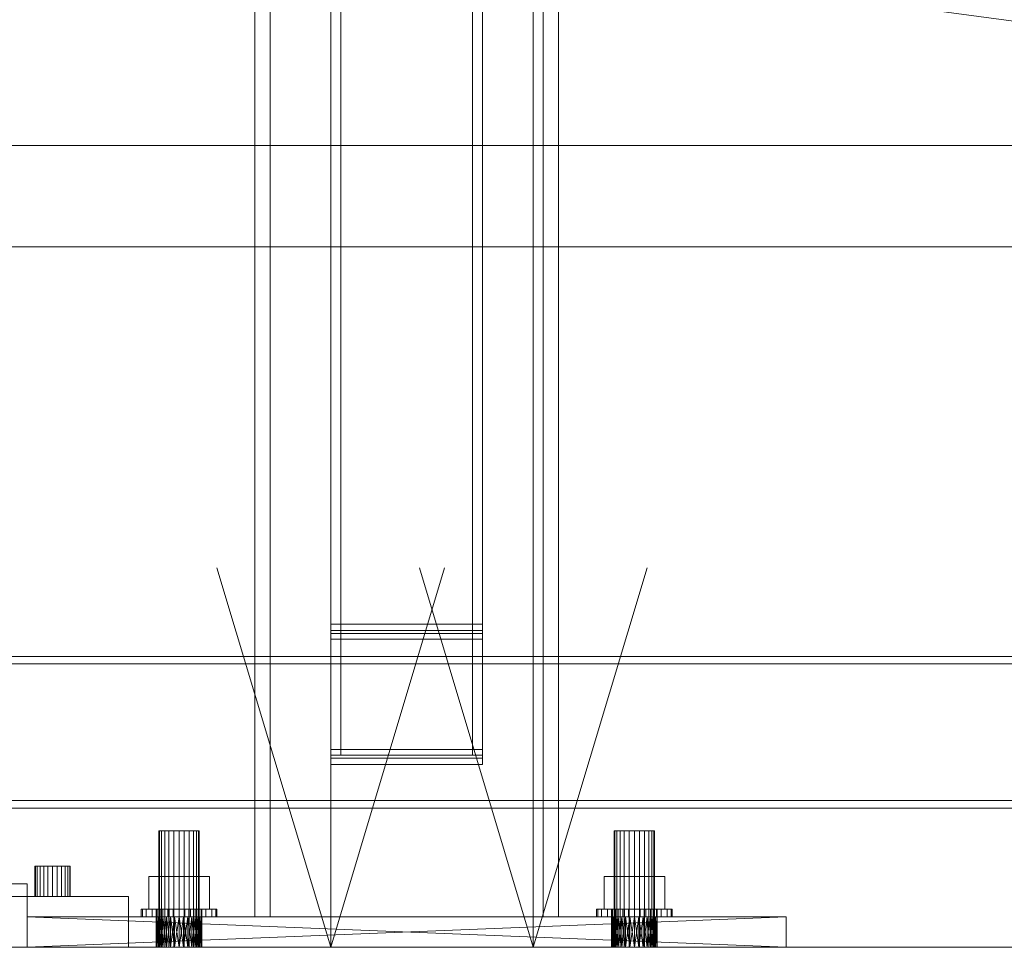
# Model space of a CAD drawing. Header units: millimetres. Extents: x -4738 to 65662, y -68080 to 6847.
# Tile 84 of 256: x -903 to -514, y -36001 to -35633. Entities that reach past the tile are written whole.
import ezdxf

# ---------------------------------------------------------------- set-up
doc = ezdxf.new("R2010")
doc.units = ezdxf.units.MM
for name, color, linetype, lineweight in [('COTAS_O', 1, 'Continuous', 0), ('COTAS_P', 1, 'Continuous', 0), ('frontal_C01', 7, 'Continuous', 0), ('frontal_C03', 7, 'Continuous', 0), ('frontal_C09', 7, 'Continuous', 0), ('frontal_mezcladora', 7, 'Continuous', 0), ('frontal_secador', 7, 'Continuous', 0)]:
    doc.layers.add(name, color=color, linetype=linetype, lineweight=lineweight)
doc.dimstyles.new('R19_100', dxfattribs={"dimtxt": 250, "dimasz": 150, "dimexe": 150, "dimexo": 80, "dimgap": 100, "dimtad": 1, "dimtih": 1, "dimtoh": 1, "dimdsep": 46, "dimcen": 0.09, "dimadec": 0, "dimazin": 0, "dimtfac": 1, "dimtdec": 4, "dimtofl": 0, "dimtmove": 0, "dimatfit": 3, "dimfxl": 1, "dimtolj": 1, "dimtzin": 0, "dimarcsym": 0})

# ---------------------------------------------------------------- blocks, each defined once
blk = doc.blocks.new('DIM_R30_46')
at = {"layer": 'COTAS_P'}
for p, q in [((-4100, -35030), (-4219.91, -35921.98)), ((140, -35600), (20.09, -36491.98)), ((-4219.91, -35921.98), (-4065.25, -35897.36)), ((20.09, -36491.98), (-4219.91, -35921.98)), ((-4219.91, -35921.98), (-4077.24, -35986.56)), ((20.09, -36491.98), (-122.58, -36427.39)), ((20.09, -36491.98), (-134.57, -36516.59))]:
    blk.add_line(p, q, dxfattribs=at)
blk.add_text('4278.14 P', height=250, rotation=172.3434, dxfattribs=at).set_placement((-2113.24, -36306.08))
blk = doc.blocks.new('DIM_R30_50')
at = {"layer": 'COTAS_O'}
for p, q in [((-1850, -34900), (-1850, -35600)), ((-150, -34900), (-150, -35600)), ((-1850, -35600), (-1700, -35555)), ((-150, -35600), (-300, -35555)), ((-150, -35600), (-1850, -35600)), ((-1850, -35600), (-1700, -35645)), ((-150, -35600), (-300, -35645))]:
    blk.add_line(p, q, dxfattribs=at)
blk.add_text('1700 O', height=250, rotation=180, dxfattribs=at).set_placement((-1000, -35700))
blk = doc.blocks.new('DIM_R30_53')
at = {"layer": 'COTAS_O'}
for p, q in [((-1480, -33670), (-780, -33670)), ((-780, -33670), (-825, -33820)), ((-780, -36000), (-780, -33670)), ((-780, -33670), (-735, -33820)), ((-780, -36000), (-825, -35850)), ((-780, -36000), (-735, -35850)), ((-1480, -36000), (-780, -36000))]:
    blk.add_line(p, q, dxfattribs=at)
blk.add_text('2330 O', height=250, rotation=90, dxfattribs=at).set_placement((-880, -34835))
blk = doc.blocks.new('DIM_R30_54')
at = {"layer": 'COTAS_O'}
for p, q in [((-1480, -35300), (-1330, -35255)), ((490, -35300), (340, -35255)), ((-1480, -36000), (-1480, -35300)), ((-1480, -35300), (490, -35300)), ((-1480, -35300), (-1330, -35345)), ((490, -35300), (340, -35345)), ((490, -36000), (490, -35300))]:
    blk.add_line(p, q, dxfattribs=at)
blk.add_text('1970 O', height=250, dxfattribs=at).set_placement((-495, -35200))
blk = doc.blocks.new('DIM_R30_55')
at = {"layer": 'COTAS_O'}
for p, q in [((-1400, -33000), (-700, -33000)), ((-700, -33000), (-745, -33150)), ((-700, -36000), (-700, -33000)), ((-700, -33000), (-655, -33150)), ((-700, -36000), (-745, -35850)), ((-700, -36000), (-655, -35850)), ((-1400, -36000), (-700, -36000))]:
    blk.add_line(p, q, dxfattribs=at)
blk.add_text('3000 O', height=250, rotation=90, dxfattribs=at).set_placement((-800, -34500))
blk = doc.blocks.new('DIM_R30_56')
at = {"layer": 'COTAS_O'}
for p, q in [((-1400, -35300), (-1250, -35255)), ((1400, -35300), (1250, -35255)), ((-1400, -36000), (-1400, -35300)), ((-1400, -35300), (1400, -35300)), ((-1400, -35300), (-1250, -35345)), ((1400, -35300), (1250, -35345)), ((1400, -36000), (1400, -35300))]:
    blk.add_line(p, q, dxfattribs=at)
blk.add_text('2800 O', height=250, dxfattribs=at).set_placement((0, -35200))

msp = doc.modelspace()

# ---------------------------------------------------------------- linework, layer by layer
at = {"layer": 'frontal_C01'}
for p, q in [((-1060, -35975), (-900, -35975)), ((-900, -36000), (-900, -35975)), ((-1060, -36000), (-900, -36000))]:
    msp.add_line(p, q, dxfattribs=at)
at = {"layer": 'frontal_C03'}
for p, q in [((-1415, -35682.946), (1415, -35682.946)), ((-1415, -35722.946), (1415, -35722.946))]:
    msp.add_line(p, q, dxfattribs=at)
at = {"layer": 'frontal_C09'}
for p, q in [((193.388, -35728.257), (-4185.364, -35139.604)), ((24.903, -35705.607), (-1162.416, -35545.991))]:
    msp.add_line(p, q, dxfattribs=at)
at = {"layer": 'frontal_mezcladora'}
for p, q in [((-810, -35988), (-810, -34900)), ((-804, -35988), (-804, -34900)), ((-696, -35988), (-696, -34900)), ((-690, -35988), (-690, -34900)), ((-780, -35872.255), (-780, -35022.255)), ((-720, -35022.255), (-720, -35872.255)), ((-780, -35874.749), (-780, -35024.749)), ((-780, -35025.954), (-780, -35875.954)), ((-780, -35028.116), (-780, -35878.116)), ((-776, -35025.954), (-776, -35875.954)), ((-776, -35028.116), (-776, -35878.116)), ((-724, -35875.954), (-724, -35025.954)), ((-724, -35878.116), (-724, -35028.116)), ((-720, -35024.749), (-720, -35874.749)), ((-720, -35875.954), (-720, -35025.954)), ((-720, -35878.116), (-720, -35028.116)), ((-780, -35921.884), (-780, -35071.884)), ((-780, -35924.046), (-780, -35074.046)), ((-780, -35075.251), (-780, -35925.251)), ((-776, -35921.884), (-776, -35071.884)), ((-776, -35924.046), (-776, -35074.046)), ((-724, -35071.884), (-724, -35921.884)), ((-724, -35074.046), (-724, -35924.046)), ((-720, -35071.884), (-720, -35921.884)), ((-720, -35074.046), (-720, -35924.046)), ((-720, -35925.251), (-720, -35075.251)), ((-780, -35077.745), (-780, -35927.745)), ((-720, -35927.745), (-720, -35077.745)), ((-720, -35872.255), (-780, -35872.255)), ((-780, -35872.255), (-780, -35875.954)), ((-720, -35875.954), (-720, -35872.255)), ((-720, -35874.749), (-780, -35874.749)), ((-780, -35874.749), (-780, -35878.116)), ((-780, -35875.954), (-720, -35875.954)), ((-776, -35875.954), (-780, -35875.954)), ((-780, -35875.954), (-780, -35924.046)), ((-776, -35924.046), (-776, -35875.954)), ((-720, -35875.954), (-724, -35875.954)), ((-724, -35875.954), (-724, -35924.046)), ((-720, -35878.116), (-720, -35874.749)), ((-720, -35924.046), (-720, -35875.954)), ((-780, -35878.116), (-720, -35878.116)), ((-776, -35878.116), (-780, -35878.116)), ((-780, -35878.116), (-780, -35921.884)), ((-776, -35921.884), (-776, -35878.116)), ((-720, -35878.116), (-724, -35878.116)), ((-724, -35878.116), (-724, -35921.884)), ((-720, -35921.884), (-720, -35878.116)), ((-720, -35921.884), (-780, -35921.884)), ((-780, -35921.884), (-780, -35925.251)), ((-780, -35921.884), (-776, -35921.884)), ((-724, -35921.884), (-720, -35921.884)), ((-720, -35925.251), (-720, -35921.884)), ((-720, -35924.046), (-780, -35924.046)), ((-780, -35924.046), (-780, -35927.745)), ((-780, -35924.046), (-776, -35924.046)), ((-780, -35925.251), (-720, -35925.251)), ((-780, -35927.745), (-720, -35927.745)), ((-724, -35924.046), (-720, -35924.046)), ((-720, -35927.745), (-720, -35924.046)), ((-847.727, -35954), (-848, -35954)), ((-848, -36000), (-848, -35954)), ((-846.928, -35954), (-847.727, -35954)), ((-847.727, -36000), (-847.727, -35954)), ((-845.657, -35954), (-846.928, -35954)), ((-846.928, -36000), (-846.928, -35954)), ((-844, -35954), (-845.657, -35954)), ((-845.657, -36000), (-845.657, -35954)), ((-842.071, -35954), (-844, -35954)), ((-844, -36000), (-844, -35954)), ((-840, -35954), (-842.071, -35954)), ((-842.071, -36000), (-842.071, -35954)), ((-840, -35954), (-837.929, -35954)), ((-840, -35954), (-840, -36000)), ((-837.929, -35954), (-836, -35954)), ((-837.929, -36000), (-837.929, -35954)), ((-836, -35954), (-834.343, -35954)), ((-836, -36000), (-836, -35954)), ((-834.343, -35954), (-833.072, -35954)), ((-834.343, -36000), (-834.343, -35954)), ((-833.072, -35954), (-832.273, -35954)), ((-833.072, -36000), (-833.072, -35954)), ((-832.273, -35954), (-832, -35954)), ((-832.273, -36000), (-832.273, -35954)), ((-832, -36000), (-832, -35954)), ((-667.727, -35954), (-668, -35954)), ((-668, -36000), (-668, -35954)), ((-666.928, -35954), (-667.727, -35954)), ((-667.727, -36000), (-667.727, -35954)), ((-665.657, -35954), (-666.928, -35954)), ((-666.928, -36000), (-666.928, -35954)), ((-664, -35954), (-665.657, -35954)), ((-665.657, -36000), (-665.657, -35954)), ((-662.071, -35954), (-664, -35954)), ((-664, -36000), (-664, -35954)), ((-660, -35954), (-662.071, -35954)), ((-662.071, -36000), (-662.071, -35954)), ((-660, -35954), (-657.929, -35954)), ((-660, -35954), (-660, -36000)), ((-657.929, -35954), (-656, -35954)), ((-657.929, -36000), (-657.929, -35954)), ((-656, -35954), (-654.343, -35954)), ((-656, -36000), (-656, -35954)), ((-654.343, -35954), (-653.072, -35954)), ((-654.343, -36000), (-654.343, -35954)), ((-653.072, -35954), (-652.273, -35954)), ((-653.072, -36000), (-653.072, -35954)), ((-652.273, -35954), (-652, -35954)), ((-652.273, -36000), (-652.273, -35954)), ((-652, -36000), (-652, -35954)), ((-896.761, -35968), (-897, -35968)), ((-897, -35980), (-897, -35968)), ((-896.062, -35968), (-896.761, -35968)), ((-896.761, -35980), (-896.761, -35968)), ((-894.95, -35968), (-896.062, -35968)), ((-896.062, -35980), (-896.062, -35968)), ((-893.5, -35968), (-894.95, -35968)), ((-894.95, -35980), (-894.95, -35968)), ((-891.812, -35968), (-893.5, -35968)), ((-893.5, -35980), (-893.5, -35968)), ((-890, -35968), (-891.812, -35968)), ((-891.812, -35980), (-891.812, -35968)), ((-890, -35968), (-888.188, -35968)), ((-890, -35968), (-890, -35980)), ((-888.188, -35968), (-886.5, -35968)), ((-888.188, -35980), (-888.188, -35968)), ((-886.5, -35968), (-885.05, -35968)), ((-886.5, -35980), (-886.5, -35968)), ((-885.05, -35968), (-883.938, -35968)), ((-885.05, -35980), (-885.05, -35968)), ((-883.938, -35968), (-883.239, -35968)), ((-883.938, -35980), (-883.938, -35968)), ((-883.239, -35968), (-883, -35968)), ((-883.239, -35980), (-883.239, -35968)), ((-883, -35980), (-883, -35968)), ((-851.994, -35985), (-851.994, -35972)), ((-851.994, -35972), (-840, -35972)), ((-851.994, -35972), (-846.928, -35972)), ((-840, -35972), (-846.928, -35972)), ((-846.928, -35972), (-846.928, -35985)), ((-828.006, -35972), (-840, -35972)), ((-840, -35972), (-840, -35985)), ((-840, -35972), (-833.072, -35972)), ((-833.072, -35972), (-833.072, -35985)), ((-828.006, -35972), (-833.072, -35972)), ((-828.006, -35985), (-828.006, -35972)), ((-671.994, -35985), (-671.994, -35972)), ((-671.994, -35972), (-660, -35972)), ((-671.994, -35972), (-666.928, -35972)), ((-660, -35972), (-666.928, -35972)), ((-666.928, -35972), (-666.928, -35985)), ((-648.006, -35972), (-660, -35972)), ((-660, -35972), (-660, -35985)), ((-660, -35972), (-653.072, -35972)), ((-653.072, -35972), (-653.072, -35985)), ((-648.006, -35972), (-653.072, -35972)), ((-648.006, -35985), (-648.006, -35972)), ((-1040, -35980), (-860, -35980)), ((-896.761, -35980), (-897, -35980)), ((-896.062, -35980), (-896.761, -35980)), ((-894.95, -35980), (-896.062, -35980)), ((-893.5, -35980), (-894.95, -35980)), ((-891.812, -35980), (-893.5, -35980)), ((-890, -35980), (-891.812, -35980)), ((-888.188, -35980), (-890, -35980)), ((-888.188, -35980), (-886.5, -35980)), ((-886.5, -35980), (-885.05, -35980)), ((-885.05, -35980), (-883.938, -35980)), ((-883.938, -35980), (-883.239, -35980)), ((-883.239, -35980), (-883, -35980)), ((-860, -36000), (-860, -35980)), ((-855, -35988), (-855, -35985)), ((-855, -35985), (-854.489, -35985)), ((-855, -35985), (-849, -35985)), ((-854.489, -35988), (-854.489, -35985)), ((-854.489, -35985), (-852.99, -35985)), ((-854.489, -35985), (-848.693, -35985)), ((-852.99, -35988), (-852.99, -35985)), ((-852.99, -35985), (-850.607, -35985)), ((-852.99, -35985), (-847.794, -35985)), ((-840, -35985), (-851.994, -35985)), ((-846.928, -35985), (-851.994, -35985)), ((-850.607, -35988), (-850.607, -35985)), ((-850.607, -35985), (-847.5, -35985)), ((-850.607, -35985), (-846.364, -35985)), ((-848.693, -35985), (-849, -35985)), ((-849, -35985), (-849, -35988)), ((-847.794, -35985), (-848.693, -35985)), ((-848.693, -35985), (-848.693, -35988)), ((-846.364, -35985), (-847.794, -35985)), ((-847.794, -35985), (-847.794, -35988)), ((-847.5, -35988), (-847.5, -35985)), ((-847.5, -35985), (-843.882, -35985)), ((-847.5, -35985), (-844.5, -35985)), ((-846.928, -35985), (-840, -35985)), ((-844.5, -35985), (-846.364, -35985)), ((-846.364, -35985), (-846.364, -35988)), ((-842.329, -35985), (-844.5, -35985)), ((-844.5, -35985), (-844.5, -35988)), ((-843.882, -35988), (-843.882, -35985)), ((-843.882, -35985), (-840, -35985)), ((-843.882, -35985), (-842.329, -35985)), ((-840, -35985), (-842.329, -35985)), ((-842.329, -35985), (-842.329, -35988)), ((-836.118, -35985), (-840, -35985)), ((-840, -35985), (-840, -35988)), ((-840, -35985), (-837.671, -35985)), ((-840, -35985), (-828.006, -35985)), ((-833.072, -35985), (-840, -35985)), ((-837.671, -35985), (-837.671, -35988)), ((-836.118, -35985), (-837.671, -35985)), ((-837.671, -35985), (-835.5, -35985)), ((-836.118, -35988), (-836.118, -35985)), ((-832.5, -35985), (-836.118, -35985)), ((-835.5, -35985), (-835.5, -35988)), ((-832.5, -35985), (-835.5, -35985)), ((-835.5, -35985), (-833.636, -35985)), ((-833.636, -35985), (-833.636, -35988)), ((-829.393, -35985), (-833.636, -35985)), ((-833.636, -35985), (-832.206, -35985)), ((-833.072, -35985), (-828.006, -35985)), ((-832.5, -35988), (-832.5, -35985)), ((-829.393, -35985), (-832.5, -35985)), ((-832.206, -35985), (-832.206, -35988)), ((-827.01, -35985), (-832.206, -35985)), ((-832.206, -35985), (-831.307, -35985)), ((-831.307, -35985), (-831.307, -35988)), ((-825.511, -35985), (-831.307, -35985)), ((-831.307, -35985), (-831, -35985)), ((-831, -35985), (-831, -35988)), ((-825, -35985), (-831, -35985)), ((-829.393, -35988), (-829.393, -35985)), ((-827.01, -35985), (-829.393, -35985)), ((-827.01, -35988), (-827.01, -35985)), ((-825.511, -35985), (-827.01, -35985)), ((-825.511, -35988), (-825.511, -35985)), ((-825, -35985), (-825.511, -35985)), ((-825, -35988), (-825, -35985)), ((-675, -35988), (-675, -35985)), ((-675, -35985), (-674.489, -35985)), ((-675, -35985), (-669, -35985)), ((-674.489, -35988), (-674.489, -35985)), ((-674.489, -35985), (-672.99, -35985)), ((-674.489, -35985), (-668.693, -35985)), ((-672.99, -35988), (-672.99, -35985)), ((-672.99, -35985), (-670.607, -35985)), ((-672.99, -35985), (-667.794, -35985)), ((-660, -35985), (-671.994, -35985)), ((-666.928, -35985), (-671.994, -35985)), ((-670.607, -35988), (-670.607, -35985)), ((-670.607, -35985), (-667.5, -35985)), ((-670.607, -35985), (-666.364, -35985)), ((-668.693, -35985), (-669, -35985)), ((-669, -35985), (-669, -35988)), ((-667.794, -35985), (-668.693, -35985)), ((-668.693, -35985), (-668.693, -35988)), ((-666.364, -35985), (-667.794, -35985)), ((-667.794, -35985), (-667.794, -35988)), ((-667.5, -35988), (-667.5, -35985)), ((-667.5, -35985), (-663.882, -35985)), ((-667.5, -35985), (-664.5, -35985)), ((-666.928, -35985), (-660, -35985)), ((-664.5, -35985), (-666.364, -35985)), ((-666.364, -35985), (-666.364, -35988)), ((-662.329, -35985), (-664.5, -35985)), ((-664.5, -35985), (-664.5, -35988)), ((-663.882, -35988), (-663.882, -35985)), ((-663.882, -35985), (-660, -35985)), ((-663.882, -35985), (-662.329, -35985)), ((-660, -35985), (-662.329, -35985)), ((-662.329, -35985), (-662.329, -35988)), ((-656.118, -35985), (-660, -35985)), ((-660, -35985), (-660, -35988)), ((-660, -35985), (-657.671, -35985)), ((-660, -35985), (-648.006, -35985)), ((-653.072, -35985), (-660, -35985)), ((-657.671, -35985), (-657.671, -35988)), ((-656.118, -35985), (-657.671, -35985)), ((-657.671, -35985), (-655.5, -35985)), ((-656.118, -35988), (-656.118, -35985)), ((-652.5, -35985), (-656.118, -35985)), ((-655.5, -35985), (-655.5, -35988)), ((-652.5, -35985), (-655.5, -35985)), ((-655.5, -35985), (-653.636, -35985)), ((-653.636, -35985), (-653.636, -35988)), ((-649.393, -35985), (-653.636, -35985)), ((-653.636, -35985), (-652.206, -35985)), ((-653.072, -35985), (-648.006, -35985)), ((-652.5, -35988), (-652.5, -35985)), ((-649.393, -35985), (-652.5, -35985)), ((-652.206, -35985), (-652.206, -35988)), ((-647.01, -35985), (-652.206, -35985)), ((-652.206, -35985), (-651.307, -35985)), ((-651.307, -35985), (-651.307, -35988)), ((-645.511, -35985), (-651.307, -35985)), ((-651.307, -35985), (-651, -35985)), ((-651, -35985), (-651, -35988)), ((-645, -35985), (-651, -35985)), ((-649.393, -35988), (-649.393, -35985)), ((-647.01, -35985), (-649.393, -35985)), ((-647.01, -35988), (-647.01, -35985)), ((-645.511, -35985), (-647.01, -35985)), ((-645.511, -35988), (-645.511, -35985)), ((-645, -35985), (-645.511, -35985)), ((-645, -35988), (-645, -35985)), ((-660, -35988), (-900, -35988)), ((-900, -35988), (-661.756, -35988)), ((-900, -35988), (-840, -35988)), ((-838.244, -35988), (-900, -35988)), ((-900, -35988), (-841.756, -35988)), ((-600, -35988), (-900, -35988)), ((-900, -35988), (-663.444, -35988)), ((-836.556, -35988), (-900, -35988)), ((-900, -35988), (-843.444, -35988)), ((-900, -35988), (-665, -35988)), ((-835, -35988), (-900, -35988)), ((-900, -35988), (-845, -35988)), ((-900, -35988), (-666.364, -35988)), ((-900, -35988), (-846.364, -35988)), ((-900, -35988), (-667.483, -35988)), ((-900, -35988), (-847.483, -35988)), ((-900, -35988), (-668.315, -35988)), ((-900, -35988), (-848.315, -35988)), ((-900, -35988), (-668.827, -35988)), ((-900, -35988), (-848.827, -35988)), ((-900, -35988), (-669, -35988)), ((-900, -35988), (-849, -35988)), ((-658.244, -35988), (-900, -35988)), ((-900, -36000), (-900, -35988)), ((-600, -36000), (-900, -35988)), ((-900, -36000), (-600, -35988)), ((-854.489, -35988), (-855, -35988)), ((-849, -35988), (-855, -35988)), ((-852.99, -35988), (-854.489, -35988)), ((-848.693, -35988), (-854.489, -35988)), ((-850.607, -35988), (-852.99, -35988)), ((-847.794, -35988), (-852.99, -35988)), ((-847.5, -35988), (-850.607, -35988)), ((-846.364, -35988), (-850.607, -35988)), ((-849, -35988), (-848.827, -35988)), ((-840, -35988), (-849, -35988)), ((-841.756, -35988), (-849, -35988)), ((-843.444, -35988), (-849, -35988)), ((-845, -35988), (-849, -35988)), ((-846.364, -35988), (-849, -35988)), ((-847.483, -35988), (-849, -35988)), ((-849, -36000), (-848.827, -35988)), ((-849, -36000), (-849, -35988)), ((-848.827, -36000), (-849, -35988)), ((-849, -35988), (-848.693, -35988)), ((-848.827, -35988), (-848.315, -35988)), ((-840, -35988), (-848.827, -35988)), ((-848.827, -36000), (-848.315, -35988)), ((-848.827, -36000), (-848.827, -35988)), ((-848.315, -36000), (-848.827, -35988)), ((-848.693, -35988), (-847.794, -35988)), ((-848.315, -35988), (-847.483, -35988)), ((-840, -35988), (-848.315, -35988)), ((-848.315, -36000), (-847.483, -35988)), ((-848.315, -36000), (-848.315, -35988)), ((-847.483, -36000), (-848.315, -35988)), ((-847.794, -35988), (-846.364, -35988)), ((-843.882, -35988), (-847.5, -35988)), ((-844.5, -35988), (-847.5, -35988)), ((-847.483, -35988), (-846.364, -35988)), ((-840, -35988), (-847.483, -35988)), ((-847.483, -36000), (-846.364, -35988)), ((-847.483, -36000), (-847.483, -35988)), ((-846.364, -36000), (-847.483, -35988)), ((-846.364, -35988), (-845, -35988)), ((-840, -35988), (-846.364, -35988)), ((-846.364, -36000), (-845, -35988)), ((-846.364, -36000), (-846.364, -35988)), ((-845, -36000), (-846.364, -35988)), ((-846.364, -35988), (-844.5, -35988)), ((-845, -35988), (-843.444, -35988)), ((-840, -35988), (-845, -35988)), ((-845, -36000), (-843.444, -35988)), ((-845, -36000), (-845, -35988)), ((-843.444, -36000), (-845, -35988)), ((-844.5, -35988), (-842.329, -35988)), ((-840, -35988), (-843.882, -35988)), ((-842.329, -35988), (-843.882, -35988)), ((-843.444, -35988), (-841.756, -35988)), ((-840, -35988), (-843.444, -35988)), ((-843.444, -36000), (-841.756, -35988)), ((-843.444, -36000), (-843.444, -35988)), ((-841.756, -36000), (-843.444, -35988)), ((-842.329, -35988), (-840, -35988)), ((-841.756, -35988), (-840, -35988)), ((-841.756, -36000), (-840, -35988)), ((-841.756, -36000), (-841.756, -35988)), ((-840, -36000), (-841.756, -35988)), ((-840, -35988), (-838.244, -35988)), ((-840, -35988), (-836.556, -35988)), ((-840, -35988), (-835, -35988)), ((-840, -35988), (-833.636, -35988)), ((-840, -35988), (-832.517, -35988)), ((-840, -35988), (-831.685, -35988)), ((-840, -35988), (-831.173, -35988)), ((-840, -35988), (-831, -35988)), ((-840, -35988), (-840, -36000)), ((-838.244, -36000), (-840, -35988)), ((-840, -36000), (-838.244, -35988)), ((-840, -35988), (-836.118, -35988)), ((-837.671, -35988), (-840, -35988)), ((-838.244, -35988), (-836.556, -35988)), ((-838.244, -35988), (-831, -35988)), ((-838.244, -36000), (-838.244, -35988)), ((-836.556, -36000), (-838.244, -35988)), ((-838.244, -36000), (-836.556, -35988)), ((-837.671, -35988), (-836.118, -35988)), ((-835.5, -35988), (-837.671, -35988)), ((-836.556, -35988), (-835, -35988)), ((-836.556, -35988), (-831, -35988)), ((-836.556, -36000), (-836.556, -35988)), ((-835, -36000), (-836.556, -35988)), ((-836.556, -36000), (-835, -35988)), ((-836.118, -35988), (-832.5, -35988)), ((-835.5, -35988), (-832.5, -35988)), ((-833.636, -35988), (-835.5, -35988)), ((-833.636, -35988), (-835, -35988)), ((-835, -35988), (-831, -35988)), ((-835, -35988), (-666.364, -35988)), ((-660, -35988), (-835, -35988)), ((-835, -36000), (-835, -35988)), ((-833.636, -36000), (-835, -35988)), ((-835, -36000), (-833.636, -35988)), ((-832.517, -35988), (-833.636, -35988)), ((-833.636, -35988), (-831, -35988)), ((-833.636, -35988), (-666.364, -35988)), ((-833.636, -35988), (-669, -35988)), ((-833.636, -35988), (-668.827, -35988)), ((-833.636, -35988), (-668.315, -35988)), ((-833.636, -35988), (-667.483, -35988)), ((-660, -35988), (-833.636, -35988)), ((-833.636, -36000), (-833.636, -35988)), ((-832.517, -36000), (-833.636, -35988)), ((-833.636, -36000), (-832.517, -35988)), ((-833.636, -35988), (-829.393, -35988)), ((-832.206, -35988), (-833.636, -35988)), ((-831.685, -35988), (-832.517, -35988)), ((-832.517, -35988), (-831, -35988)), ((-832.517, -35988), (-666.364, -35988)), ((-660, -35988), (-832.517, -35988)), ((-832.517, -36000), (-832.517, -35988)), ((-831.685, -36000), (-832.517, -35988)), ((-832.517, -36000), (-831.685, -35988)), ((-832.5, -35988), (-829.393, -35988)), ((-832.206, -35988), (-827.01, -35988)), ((-831.307, -35988), (-832.206, -35988)), ((-831.173, -35988), (-831.685, -35988)), ((-831.685, -35988), (-831, -35988)), ((-831.685, -35988), (-666.364, -35988)), ((-660, -35988), (-831.685, -35988)), ((-831.685, -36000), (-831.685, -35988)), ((-831.173, -36000), (-831.685, -35988)), ((-831.685, -36000), (-831.173, -35988)), ((-831.307, -35988), (-825.511, -35988)), ((-831, -35988), (-831.307, -35988)), ((-831, -35988), (-831.173, -35988)), ((-831.173, -35988), (-666.364, -35988)), ((-831.173, -35988), (-660, -35988)), ((-831.173, -36000), (-831.173, -35988)), ((-831, -36000), (-831.173, -35988)), ((-831.173, -36000), (-831, -35988)), ((-831, -35988), (-666.364, -35988)), ((-831, -35988), (-665, -35988)), ((-831, -35988), (-663.444, -35988)), ((-831, -35988), (-661.756, -35988)), ((-831, -35988), (-660, -35988)), ((-831, -36000), (-831, -35988)), ((-831, -35988), (-825, -35988)), ((-829.393, -35988), (-827.01, -35988)), ((-827.01, -35988), (-825.511, -35988)), ((-825.511, -35988), (-825, -35988)), ((-810, -35988), (-804, -35988)), ((-804, -35988), (-696, -35988)), ((-696, -35988), (-690, -35988)), ((-674.489, -35988), (-675, -35988)), ((-669, -35988), (-675, -35988)), ((-672.99, -35988), (-674.489, -35988)), ((-668.693, -35988), (-674.489, -35988)), ((-670.607, -35988), (-672.99, -35988)), ((-667.794, -35988), (-672.99, -35988)), ((-667.5, -35988), (-670.607, -35988)), ((-666.364, -35988), (-670.607, -35988)), ((-669, -35988), (-668.827, -35988)), ((-660, -35988), (-669, -35988)), ((-661.756, -35988), (-669, -35988)), ((-663.444, -35988), (-669, -35988)), ((-665, -35988), (-669, -35988)), ((-666.364, -35988), (-669, -35988)), ((-669, -36000), (-668.827, -35988)), ((-669, -36000), (-669, -35988)), ((-668.827, -36000), (-669, -35988)), ((-669, -35988), (-668.693, -35988)), ((-668.827, -35988), (-668.315, -35988)), ((-660, -35988), (-668.827, -35988)), ((-668.827, -36000), (-668.315, -35988)), ((-668.827, -36000), (-668.827, -35988)), ((-668.315, -36000), (-668.827, -35988)), ((-668.693, -35988), (-667.794, -35988)), ((-668.315, -35988), (-667.483, -35988)), ((-660, -35988), (-668.315, -35988)), ((-668.315, -36000), (-667.483, -35988)), ((-668.315, -36000), (-668.315, -35988)), ((-667.483, -36000), (-668.315, -35988)), ((-667.794, -35988), (-666.364, -35988)), ((-663.882, -35988), (-667.5, -35988)), ((-664.5, -35988), (-667.5, -35988)), ((-667.483, -35988), (-666.364, -35988)), ((-660, -35988), (-667.483, -35988)), ((-667.483, -36000), (-666.364, -35988)), ((-667.483, -36000), (-667.483, -35988)), ((-666.364, -36000), (-667.483, -35988)), ((-666.364, -35988), (-665, -35988)), ((-660, -35988), (-666.364, -35988)), ((-666.364, -36000), (-665, -35988)), ((-666.364, -36000), (-666.364, -35988)), ((-665, -36000), (-666.364, -35988)), ((-666.364, -35988), (-664.5, -35988)), ((-665, -35988), (-663.444, -35988)), ((-660, -35988), (-665, -35988)), ((-665, -36000), (-663.444, -35988)), ((-665, -36000), (-665, -35988)), ((-663.444, -36000), (-665, -35988)), ((-664.5, -35988), (-662.329, -35988)), ((-660, -35988), (-663.882, -35988)), ((-662.329, -35988), (-663.882, -35988)), ((-663.444, -35988), (-661.756, -35988)), ((-660, -35988), (-663.444, -35988)), ((-663.444, -36000), (-661.756, -35988)), ((-663.444, -36000), (-663.444, -35988)), ((-661.756, -36000), (-663.444, -35988)), ((-662.329, -35988), (-660, -35988)), ((-661.756, -35988), (-660, -35988)), ((-661.756, -36000), (-660, -35988)), ((-661.756, -36000), (-661.756, -35988)), ((-660, -36000), (-661.756, -35988)), ((-660, -35988), (-658.244, -35988)), ((-660, -35988), (-600, -35988)), ((-660, -35988), (-660, -36000)), ((-658.244, -36000), (-660, -35988)), ((-660, -36000), (-658.244, -35988)), ((-660, -35988), (-656.118, -35988)), ((-657.671, -35988), (-660, -35988)), ((-658.244, -35988), (-600, -35988)), ((-656.556, -35988), (-658.244, -35988)), ((-658.244, -35988), (-655, -35988)), ((-658.244, -35988), (-653.636, -35988)), ((-658.244, -35988), (-652.517, -35988)), ((-658.244, -35988), (-651.685, -35988)), ((-658.244, -35988), (-651.173, -35988)), ((-658.244, -35988), (-651, -35988)), ((-658.244, -36000), (-658.244, -35988)), ((-656.556, -36000), (-658.244, -35988)), ((-658.244, -36000), (-656.556, -35988)), ((-657.671, -35988), (-656.118, -35988)), ((-655.5, -35988), (-657.671, -35988)), ((-656.556, -35988), (-600, -35988)), ((-655, -35988), (-656.556, -35988)), ((-656.556, -35988), (-651, -35988)), ((-656.556, -36000), (-656.556, -35988)), ((-655, -36000), (-656.556, -35988)), ((-656.556, -36000), (-655, -35988)), ((-656.118, -35988), (-652.5, -35988)), ((-655.5, -35988), (-652.5, -35988)), ((-653.636, -35988), (-655.5, -35988)), ((-655, -35988), (-600, -35988)), ((-653.636, -35988), (-655, -35988)), ((-655, -35988), (-651, -35988)), ((-655, -36000), (-655, -35988)), ((-653.636, -36000), (-655, -35988)), ((-655, -36000), (-653.636, -35988)), ((-653.636, -35988), (-600, -35988)), ((-652.517, -35988), (-653.636, -35988)), ((-653.636, -35988), (-651, -35988)), ((-653.636, -36000), (-653.636, -35988)), ((-652.517, -36000), (-653.636, -35988)), ((-653.636, -36000), (-652.517, -35988)), ((-653.636, -35988), (-649.393, -35988)), ((-652.206, -35988), (-653.636, -35988)), ((-652.517, -35988), (-600, -35988)), ((-651.685, -35988), (-652.517, -35988)), ((-652.517, -35988), (-651, -35988)), ((-652.517, -36000), (-652.517, -35988)), ((-651.685, -36000), (-652.517, -35988)), ((-652.517, -36000), (-651.685, -35988)), ((-652.5, -35988), (-649.393, -35988)), ((-652.206, -35988), (-647.01, -35988)), ((-651.307, -35988), (-652.206, -35988)), ((-651.685, -35988), (-600, -35988)), ((-651.173, -35988), (-651.685, -35988)), ((-651.685, -36000), (-651.685, -35988)), ((-651.173, -36000), (-651.685, -35988)), ((-651.685, -36000), (-651.173, -35988)), ((-651.307, -35988), (-645.511, -35988)), ((-651, -35988), (-651.307, -35988)), ((-651.173, -35988), (-600, -35988)), ((-651, -35988), (-651.173, -35988)), ((-651.173, -36000), (-651.173, -35988)), ((-651, -36000), (-651.173, -35988)), ((-651.173, -36000), (-651, -35988)), ((-651, -35988), (-600, -35988)), ((-651, -36000), (-651, -35988)), ((-651, -35988), (-645, -35988)), ((-649.393, -35988), (-647.01, -35988)), ((-647.01, -35988), (-645.511, -35988)), ((-645.511, -35988), (-645, -35988)), ((-600, -36000), (-600, -35988)), ((-1040, -36000), (-860, -36000)), ((-900, -36000), (-660, -36000)), ((-661.756, -36000), (-900, -36000)), ((-840, -36000), (-900, -36000)), ((-900, -36000), (-838.244, -36000)), ((-841.756, -36000), (-900, -36000)), ((-900, -36000), (-600, -36000)), ((-663.444, -36000), (-900, -36000)), ((-900, -36000), (-836.556, -36000)), ((-843.444, -36000), (-900, -36000)), ((-665, -36000), (-900, -36000)), ((-900, -36000), (-835, -36000)), ((-845, -36000), (-900, -36000)), ((-666.364, -36000), (-900, -36000)), ((-846.364, -36000), (-900, -36000)), ((-667.483, -36000), (-900, -36000)), ((-847.483, -36000), (-900, -36000)), ((-668.315, -36000), (-900, -36000)), ((-848.315, -36000), (-900, -36000)), ((-668.827, -36000), (-900, -36000)), ((-848.827, -36000), (-900, -36000)), ((-669, -36000), (-900, -36000)), ((-849, -36000), (-900, -36000)), ((-900, -36000), (-658.244, -36000)), ((-848.827, -36000), (-849, -36000)), ((-849, -36000), (-840, -36000)), ((-849, -36000), (-841.756, -36000)), ((-849, -36000), (-843.444, -36000)), ((-849, -36000), (-845, -36000)), ((-849, -36000), (-846.364, -36000)), ((-849, -36000), (-847.483, -36000)), ((-848.315, -36000), (-848.827, -36000)), ((-848.827, -36000), (-840, -36000)), ((-847.483, -36000), (-848.315, -36000)), ((-848.315, -36000), (-840, -36000)), ((-847.727, -36000), (-848, -36000)), ((-846.928, -36000), (-847.727, -36000)), ((-846.364, -36000), (-847.483, -36000)), ((-847.483, -36000), (-840, -36000)), ((-845.657, -36000), (-846.928, -36000)), ((-845, -36000), (-846.364, -36000)), ((-846.364, -36000), (-840, -36000)), ((-844, -36000), (-845.657, -36000)), ((-843.444, -36000), (-845, -36000)), ((-845, -36000), (-840, -36000)), ((-842.071, -36000), (-844, -36000)), ((-841.756, -36000), (-843.444, -36000)), ((-843.444, -36000), (-840, -36000)), ((-842.071, -36000), (-840, -36000)), ((-840, -36000), (-841.756, -36000)), ((-838.244, -36000), (-840, -36000)), ((-836.556, -36000), (-840, -36000)), ((-835, -36000), (-840, -36000)), ((-833.636, -36000), (-840, -36000)), ((-832.517, -36000), (-840, -36000)), ((-831.685, -36000), (-840, -36000)), ((-831.173, -36000), (-840, -36000)), ((-831, -36000), (-840, -36000)), ((-840, -36000), (-837.929, -36000)), ((-836.556, -36000), (-838.244, -36000)), ((-831, -36000), (-838.244, -36000)), ((-837.929, -36000), (-836, -36000)), ((-835, -36000), (-836.556, -36000)), ((-831, -36000), (-836.556, -36000)), ((-836, -36000), (-834.343, -36000)), ((-835, -36000), (-833.636, -36000)), ((-831, -36000), (-835, -36000)), ((-666.364, -36000), (-835, -36000)), ((-835, -36000), (-660, -36000)), ((-834.343, -36000), (-833.072, -36000)), ((-833.636, -36000), (-832.517, -36000)), ((-831, -36000), (-833.636, -36000)), ((-666.364, -36000), (-833.636, -36000)), ((-669, -36000), (-833.636, -36000)), ((-668.827, -36000), (-833.636, -36000)), ((-668.315, -36000), (-833.636, -36000)), ((-667.483, -36000), (-833.636, -36000)), ((-833.636, -36000), (-660, -36000)), ((-833.072, -36000), (-832.273, -36000)), ((-832.517, -36000), (-831.685, -36000)), ((-831, -36000), (-832.517, -36000)), ((-666.364, -36000), (-832.517, -36000)), ((-832.517, -36000), (-660, -36000)), ((-832.273, -36000), (-832, -36000)), ((-831.685, -36000), (-831.173, -36000)), ((-831, -36000), (-831.685, -36000)), ((-666.364, -36000), (-831.685, -36000)), ((-831.685, -36000), (-660, -36000)), ((-831.173, -36000), (-831, -36000)), ((-666.364, -36000), (-831.173, -36000)), ((-660, -36000), (-831.173, -36000)), ((-666.364, -36000), (-831, -36000)), ((-665, -36000), (-831, -36000)), ((-663.444, -36000), (-831, -36000)), ((-661.756, -36000), (-831, -36000)), ((-660, -36000), (-831, -36000)), ((-668.827, -36000), (-669, -36000)), ((-669, -36000), (-660, -36000)), ((-669, -36000), (-661.756, -36000)), ((-669, -36000), (-663.444, -36000)), ((-669, -36000), (-665, -36000)), ((-669, -36000), (-666.364, -36000)), ((-668.315, -36000), (-668.827, -36000)), ((-668.827, -36000), (-660, -36000)), ((-667.483, -36000), (-668.315, -36000)), ((-668.315, -36000), (-660, -36000)), ((-667.727, -36000), (-668, -36000)), ((-666.928, -36000), (-667.727, -36000)), ((-666.364, -36000), (-667.483, -36000)), ((-667.483, -36000), (-660, -36000)), ((-665.657, -36000), (-666.928, -36000)), ((-665, -36000), (-666.364, -36000)), ((-666.364, -36000), (-660, -36000)), ((-664, -36000), (-665.657, -36000)), ((-663.444, -36000), (-665, -36000)), ((-665, -36000), (-660, -36000)), ((-662.071, -36000), (-664, -36000)), ((-661.756, -36000), (-663.444, -36000)), ((-663.444, -36000), (-660, -36000)), ((-662.071, -36000), (-660, -36000)), ((-660, -36000), (-661.756, -36000)), ((-658.244, -36000), (-660, -36000)), ((-600, -36000), (-660, -36000)), ((-660, -36000), (-657.929, -36000)), ((-600, -36000), (-658.244, -36000)), ((-658.244, -36000), (-656.556, -36000)), ((-655, -36000), (-658.244, -36000)), ((-653.636, -36000), (-658.244, -36000)), ((-652.517, -36000), (-658.244, -36000)), ((-651.685, -36000), (-658.244, -36000)), ((-651.173, -36000), (-658.244, -36000)), ((-651, -36000), (-658.244, -36000)), ((-657.929, -36000), (-656, -36000)), ((-600, -36000), (-656.556, -36000)), ((-656.556, -36000), (-655, -36000)), ((-651, -36000), (-656.556, -36000)), ((-656, -36000), (-654.343, -36000)), ((-600, -36000), (-655, -36000)), ((-655, -36000), (-653.636, -36000)), ((-651, -36000), (-655, -36000)), ((-654.343, -36000), (-653.072, -36000)), ((-600, -36000), (-653.636, -36000)), ((-653.636, -36000), (-652.517, -36000)), ((-651, -36000), (-653.636, -36000)), ((-653.072, -36000), (-652.273, -36000)), ((-600, -36000), (-652.517, -36000)), ((-652.517, -36000), (-651.685, -36000)), ((-651, -36000), (-652.517, -36000)), ((-652.273, -36000), (-652, -36000)), ((-600, -36000), (-651.685, -36000)), ((-651.685, -36000), (-651.173, -36000)), ((-600, -36000), (-651.173, -36000)), ((-651.173, -36000), (-651, -36000)), ((-600, -36000), (-651, -36000))]:
    msp.add_line(p, q, dxfattribs=at)
at = {"layer": 'frontal_secador'}
for p, q in [((-1265, -35885), (1265, -35885)), ((-1265, -35888), (1265, -35888)), ((-1265, -35942), (1265, -35942)), ((-1265, -35945), (1265, -35945)), ((-1400, -36000), (1400, -36000))]:
    msp.add_line(p, q, dxfattribs=at)

# ---------------------------------------------------------------- dimensions: what is measured, and where the dimension line sits
at = {"layer": 'COTAS_O'}
for p1, p2, distance, picture, middle in [((-1400, -36000), (-1400, -33000), -700, 'DIM_R30_55', (-700, -34500)), ((-1480, -36000), (-1480, -33670), -700, 'DIM_R30_53', (-780, -34835)), ((-150, -34900), (-1850, -34900), 700, 'DIM_R30_50', (-1000, -35600)), ((-1480, -36000), (490, -36000), 700, 'DIM_R30_54', (-495, -35300)), ((-1400, -36000), (1400, -36000), 700, 'DIM_R30_56', (0, -35300))]:
    dim = msp.add_aligned_dim(p1=p1, p2=p2, distance=distance, text='<> O', dimstyle='R19_100', dxfattribs=at)
    dim.commit()
    dim.dimension.update_dxf_attribs({"geometry": picture, "text_midpoint": middle})
at = {"layer": 'COTAS_P'}
dim = msp.add_aligned_dim(p1=(140, -35600), p2=(-4100, -35030), distance=900, text='<> P', dimstyle='R19_100', dxfattribs=at)
dim.commit()
dim.dimension.update_dxf_attribs({"geometry": 'DIM_R30_46', "text_midpoint": (-2099.912, -36206.976)})

doc.saveas('drawing.dxf')
